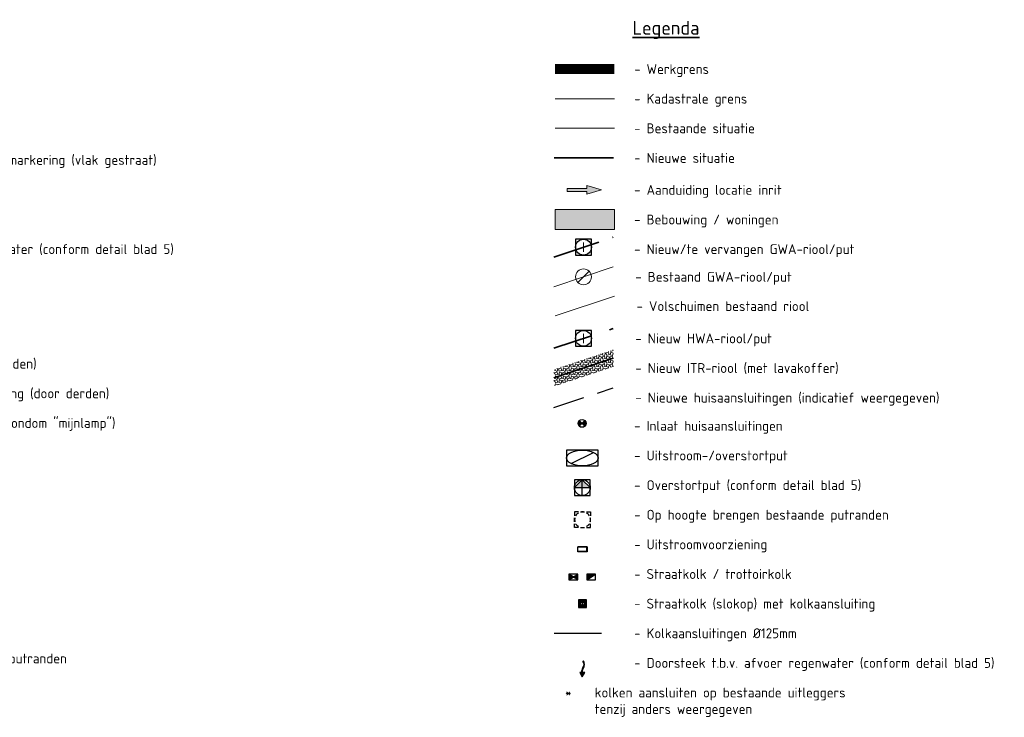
# Model space of a CAD drawing. Header units: metres. Extents: x 195696 to 514079, y 327475 to 328989.
# Tile 231 of 256: x 196435 to 196497, y 327751 to 327795. Entities that reach past the tile are written whole.
import ezdxf
from ezdxf.enums import TextEntityAlignment as Align
from ezdxf.lldxf.tags import DXFTag

# ---------------------------------------------------------------- set-up
doc = ezdxf.new("R2010")
doc.units = ezdxf.units.M
for name, pattern in [('CENTER2', [1.125, 0.75, -0.125, 0.125, -0.125]), ('RI-GWA', [18.450000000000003, 6, -1.8, 1.75, -1.8, 1.75, -1.8, 1.75, -1.8]), ('RI-GWA_AANSLUITLEIDING-SO', [23.000000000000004, 4, -1.8, 2.6, -1.8, 4.6, -1.8, 4.6, -1.8]), ('RI-HWA', [7.4, 5, -2.4]), ('RI-HWA_AANSLUITLEIDING-SO', [4.8, 3, -1.8]), ('RI-ITR', [10.4, 5, -1.8, 0, -1.8, 0, -1.8])]:
    doc.linetypes.add(name, pattern=pattern)
for name, color, linetype, lineweight in [('B-WE-KG-GRENS_PERCEEL-G', 150, 'KG-PERCEEL', 18), ('B-WE-RI-GWA_LOZELEIDING_VOLGESCHUIMD-G', 30, 'RI-VOLSCHUIMEN-SO', 18), ('B-WE-RI-GWA_RIOOLLEIDING_BETON_900-G', 30, 'Continuous', 18), ('B-WE-RI-GWA_RIOOLPUT_INSPECTIEPUT-S-250', 30, 'Continuous', 18), ('B-WE-VH-KANTVERHARDING-G', 5, 'Continuous', 18), ('N-WE-KG-WERKGRENS-200-G', 14, 'CENTER2', 35), ('N-WE-RI-GWA_HULPSTUK_INLAAT-S-250', 30, 'Continuous', 25), ('N-WE-RI-GWA_PERCEELAANSLUITLEIDING_PVC_125-G', 30, 'RI-GWA_AANSLUITLEIDING-SO', 25), ('N-WE-RI-GWA_RIOOLLEIDING_BETON_900-G', 30, 'RI-GWA', 35), ('N-WE-RI-HWA_KOLK_INFILTRATIE-S-50', 150, 'Continuous', 25), ('N-WE-RI-HWA_KOLK_STRAATKOLK-S-250', 150, 'Continuous', 25), ('N-WE-RI-HWA_KOLK_TROTTOIRKOLK-S-250', 150, 'Continuous', 25), ('N-WE-RI-HWA_KOLKAANSLUITLEIDING_PVC-G', 150, 'RI-HWA_AANSLUITLEIDING-SO', 25), ('N-WE-RI-HWA_RIOOLLEIDING_BETON_400-G', 150, 'RI-HWA', 35), ('N-WE-RI-HWA_RIOOLPUT-S-250', 150, 'Continuous', 25), ('N-WE-RI-HWA_RIOOLPUT_BETON-S-250', 150, 'Continuous', 25), ('N-WE-RI-HWA_RIOOLPUT_OVERSTORTPUT-S-50', 150, 'Continuous', 25), ('N-WE-RI-HWA_UITLAATCONSTRUCTIE-S-50', 150, 'Continuous', 25), ('N-WE-RI-ITR_RIOOLLEIDING_PVC_315-G', 151, 'RI-ITR', 35), ('N-WE-RI-OVERIG_RIOOLPUT-OPHOOGTEBRENGEN-S-250', 10, 'Continuous', 25), ('N-WE-RI-OVERIG_RIOOLPUT_INSPECTIE-S-250', 10, 'Continuous', 25), ('N-WE-VH-FUNDERING-A-250', 252, 'Continuous', 18), ('N-WE-VH-KANTOPSLUITING_VOORKANTBAND-G', 2, 'Continuous', 35), ('X-XX-AL-AANPIJLING_INRIT-S', 6, 'Continuous', 5), ('X-XX-AL-LEGENDA-G', 7, 'Continuous', 18), ('X-XX-AL-LEGENDA-T25', 7, 'Continuous', 25), ('X-XX-AL-LEGENDA-T35', 7, 'Continuous', 35)]:
    doc.layers.add(name, color=color, linetype=linetype, lineweight=lineweight)
doc.layers.add('B-WE-OG-BEBOUWING-A', color=7, linetype='Continuous', lineweight=5, true_color=0xfff3f2)
doc.layers.add('N-WE-RI-HWA_KOLK-S', color=7, linetype='Continuous', lineweight=25, true_color=0x007bff)
doc.styles.add('NLCS-ISO', font='NLCS-ISO.ttf')
doc.styles.get("Standard").update_dxf_attribs({"font": 'arial.ttf'})
tags = doc.linetypes.add('KG-PERCEEL', pattern='A,5.5,-2,["P",Standard,S=1.8,R=0,X=-0.5,Y=-0.9],-2,5.5,-2,[5,NLCS.SHX,S=0.75,R=0,X=0,Y=0],-2', length=19).pattern_tags.tags
tags[6] = DXFTag(74, 10)
doc.linetypes.add('RI-VOLSCHUIMEN-SO', pattern='A,0,[50,NLCS.SHX,S=0.5,R=0,X=0,Y=0],4', length=4)

# ---------------------------------------------------------------- blocks, each defined once
blk = doc.blocks.new('INRIT')
at = {"layer": 'X-XX-AL-AANPIJLING_INRIT-S'}
blk.add_hatch(color=254, dxfattribs=at).paths.add_polyline_path([(-1.75, 0.07499999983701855), (-1.750000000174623, -0.07499999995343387), (-0.75, -0.07500000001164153), (-0.75, -0.2250000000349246), (0, 0), (-0.75, 0.2250000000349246), (-0.75, 0.07500000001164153)])
at = {"layer": 'X-XX-AL-AANPIJLING_INRIT-S', "flags": 128}
blk.add_lwpolyline([(-1.75, 0.07499999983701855), (-1.750000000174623, -0.07499999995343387), (-0.75, -0.07500000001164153), (-0.75, -0.2250000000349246), (0, 0), (-0.75, 0.2250000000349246), (-0.75, 0.07500000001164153)], close=True, dxfattribs=at)
blk = doc.blocks.new('SRI-PUT_INSPECTIE-SO')
at = {"flags": 128}
blk.add_lwpolyline([(-1.999999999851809, -2.000000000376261), (2.000000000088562, -2.000000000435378), (2.000000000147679, 1.999999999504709), (-2.00000000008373, 1.999999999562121)], close=True, dxfattribs=at)
blk.add_circle((0, -7.105427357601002e-14), 1.999999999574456)
at = {"style": 'NLCS-ISO'}
blk.add_text('I', height=2.5, dxfattribs=at).set_placement((-0.002795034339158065, -0.007140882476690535), align=Align.MIDDLE_CENTER)
blk = doc.blocks.new('B-SRI-PUT_GWA_KUNSTSTOF-SO')
blk.add_line((-1.414205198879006, -1.41422192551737), (1.414221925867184, 1.41420519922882))
blk.add_circle((8.36349408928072e-06, -8.363144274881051e-06), 2)
blk = doc.blocks.new('SRI-KOLK_STRAAT-SO')
h = blk.add_hatch(color=256)
h.dxf.hatch_style = 1
h.paths.add_polyline_path([(-1.125, 1.5), (-1.125, -1.110223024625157e-16), (1.110223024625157e-16, 0.7499999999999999)])
h.paths.add_polyline_path([(1.125, 1.5), (1.110223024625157e-16, 0.7499999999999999), (1.125, -1.110223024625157e-16)])
for p, q in [((-1.125, 0), (1.125, 1.5)), ((1.125, 0), (-1.125, 1.5))]:
    blk.add_line(p, q)
blk.add_lwpolyline([(-1.125, 0), (1.125, 0), (1.125, 1.5), (-1.125, 1.5)], close=True)
blk = doc.blocks.new('Doorsteek water')
h = blk.add_hatch(color=151)
h.dxf.hatch_style = 1
edge = h.paths.add_edge_path()
edge.add_line((-0.02508034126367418, -0.2385575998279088), (0.01767479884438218, -0.2385575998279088))
edge.add_arc((0.2659420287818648, -0.1370488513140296), 0.2682175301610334, 138.617614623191, 202.2381260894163, ccw=False)
edge.add_arc((-0.2111007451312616, 0.2695475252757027), 0.3586553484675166, 320.2615132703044, 399.6419294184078)
edge.add_line((0.06508057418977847, 0.4983652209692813), (0.03427871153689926, 0.4728457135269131))
edge.add_arc((-0.2111007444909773, 0.2695475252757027), 0.3186553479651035, 320.35807061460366, 399.64192949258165, ccw=False)
edge.add_arc((0.2659420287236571, -0.1370488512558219), 0.3082175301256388, 138.7311442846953, 199.2287973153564)
h = blk.add_hatch(color=151)
h.dxf.hatch_style = 1
h.paths.add_polyline_path([(0, -0.4983652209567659), (0.1499999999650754, -0.2385575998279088), (-0.150000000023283, -0.2385575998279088)])
for p, q in [((-0.02508034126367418, -0.2385575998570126), (-0.150000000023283, -0.2385575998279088)), ((-0.150000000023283, -0.2385575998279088), (0, -0.4983652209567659)), ((0, -0.4983652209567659), (0.1499999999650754, -0.2385575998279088)), ((0.1499999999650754, -0.2385575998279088), (0.01767479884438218, -0.2385575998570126))]:
    blk.add_line(p, q)
blk.add_lwpolyline([(0.06508057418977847, 0.4983652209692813), (0.03427871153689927, 0.4728457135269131)])
for centre, radius, start, end in [((0.2659420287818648, -0.1370488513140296), 0.3082175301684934, 138.7311443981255, 199.2287973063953), ((0.2659420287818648, -0.1370488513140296), 0.2682175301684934, 138.7311443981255, 202.2381260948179), ((-0.2111007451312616, 0.2695475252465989), 0.318655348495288, 320.3580705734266, 39.64192942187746), ((-0.2111007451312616, 0.2695475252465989), 0.358655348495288, 320.3580705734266, 39.64192942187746)]:
    blk.add_arc(centre, radius, start, end)
blk = doc.blocks.new('N-SRI-KOLK_STRAAT_300X300-SO')
at = {"true_color": 0x939598}
h = blk.add_hatch(color=252, dxfattribs=at)
h.dxf.hatch_style = 1
h.paths.add_polyline_path([(-0.7500000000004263, 2.842170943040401e-13), (-0.7500000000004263, 1.500000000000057), (0.7499999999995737, 1.500000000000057), (0.7499999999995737, 2.842170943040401e-13)])
h.paths.add_polyline_path([(1.249999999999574, 2.000000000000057), (-1.250000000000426, 2.000000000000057), (-1.250000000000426, -0.4999999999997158), (1.249999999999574, -0.4999999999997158)])
h.paths.add_polyline_path([(-0.7500000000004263, 2.842170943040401e-13), (-0.7500000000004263, 1.500000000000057), (0.7499999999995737, 1.500000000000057), (0.7499999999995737, 2.842170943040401e-13)])
h.paths.add_polyline_path([(-1.250000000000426, -0.4999999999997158), (-1.250000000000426, 2.000000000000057), (1.249999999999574, 2.000000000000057), (1.249999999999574, -0.4999999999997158)])
h.paths.add_polyline_path([(-0.7500000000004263, 2.842170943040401e-13), (-0.7500000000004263, 1.500000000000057), (0.7499999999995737, 1.500000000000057), (0.7499999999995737, 2.842170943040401e-13)])
h.paths.add_polyline_path([(1.249999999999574, 2.000000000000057), (1.249999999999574, -0.4999999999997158), (-1.250000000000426, -0.4999999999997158), (-1.250000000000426, 2.000000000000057)])
h = blk.add_hatch(color=256)
h.dxf.hatch_style = 1
h.paths.add_polyline_path([(-4.263117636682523e-13, 0.7500000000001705), (0.7499999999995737, 1.500000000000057), (-0.7500000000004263, 1.500000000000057)])
h.paths.add_polyline_path([(-0.7500000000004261, 2.842170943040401e-13), (0.7499999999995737, 2.83995049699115e-13), (-4.263256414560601e-13, 0.7500000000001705)])
for p, q in [((-0.7500000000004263, 2.842170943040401e-13), (0.7499999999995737, 1.500000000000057)), ((0.7499999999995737, 2.842170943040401e-13), (-0.7500000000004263, 1.500000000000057))]:
    blk.add_line(p, q)
at = {"flags": 128}
for points in [[(-1.250000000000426, -0.4999999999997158), (1.249999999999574, -0.4999999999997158), (1.249999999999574, 2.000000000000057), (-1.250000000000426, 2.000000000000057)], [(-1.150000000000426, -0.3999999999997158), (1.149999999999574, -0.3999999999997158), (1.149999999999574, 1.900000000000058), (-1.150000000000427, 1.900000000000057)], [(-1.050000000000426, -0.2999999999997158), (1.049999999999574, -0.2999999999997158), (1.049999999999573, 1.800000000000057), (-1.050000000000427, 1.800000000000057)], [(-0.9500000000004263, -0.1999999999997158), (0.949999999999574, -0.1999999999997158), (0.9499999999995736, 1.700000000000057), (-0.9500000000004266, 1.700000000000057)], [(-0.8500000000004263, -0.09999999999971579), (0.849999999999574, -0.09999999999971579), (0.8499999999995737, 1.600000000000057), (-0.8500000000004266, 1.600000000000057)], [(-0.7500000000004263, 2.842170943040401e-13), (0.7499999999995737, 2.842170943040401e-13), (0.7499999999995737, 1.500000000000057), (-0.7500000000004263, 1.500000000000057)]]:
    blk.add_lwpolyline(points, close=True, dxfattribs=at)
blk = doc.blocks.new('SRI-PUT_OPHOOGTEBRENGEN-SO')
for p, q in [((-2, -0.4999999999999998), (-2, 0.5)), ((-0.5, 2), (0.5, 2)), ((2, -0.4999999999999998), (2, 0.5000000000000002)), ((-0.5, -2), (0.5, -2))]:
    blk.add_line(p, q)
for points in [[(-1, 2), (-2, 2), (-2, 0.9999999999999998)], [(1, 2), (2, 2), (2, 0.9999999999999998)], [(-1, -2), (-2, -2), (-2, -0.9999999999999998)], [(1, -2), (2, -2), (2, -0.9999999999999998)]]:
    blk.add_lwpolyline(points)
for start, end in [(165.5224878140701, 194.4775121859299), (120, 150), (75.52248781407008, 104.4775121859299), (30, 59.99999999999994), (345.5224878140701, 14.47751218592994), (209.9999999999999, 239.9999999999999), (255.52248781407, 284.4775121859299), (300.0000000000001, 330.0000000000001)]:
    blk.add_arc((0, 0), 2, start, end)
blk = doc.blocks.new('SRI-HULP_INLAAT_125MM-SO')
h = blk.add_hatch(color=256)
h.dxf.hatch_style = 1
h.paths.add_polyline_path([(-0.7071067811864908, 0.7071067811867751, 0.1989123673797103), (-1.000000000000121, 0, 0.1989123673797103), (-0.7071067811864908, -0.7071067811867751), (0, -1.387778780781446e-17)])
h = blk.add_hatch(color=256)
h.dxf.hatch_style = 1
h.paths.add_polyline_path([(1.000000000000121, 0, 0.1989123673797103), (0.7071067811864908, 0.7071067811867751), (0, -1.387778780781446e-17), (0.7071067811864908, -0.7071067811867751, 0.1989123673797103)])
for p, q in [((-0.7071067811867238, 0.707106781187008), (0.7071067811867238, -0.707106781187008)), ((-0.7071067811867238, -0.707106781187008), (0.7071067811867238, 0.707106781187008))]:
    blk.add_line(p, q)
blk.add_circle((0, 0), 1.000000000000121)
blk = doc.blocks.new('SRI-PUT_BETON-SO')
h = blk.add_hatch(color=256)
h.dxf.hatch_style = 1
h.paths.add_polyline_path([(1.414221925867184, 1.41420519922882, 0.6681786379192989), (-1.999991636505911, -8.363144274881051e-06, 0.198912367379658), (-1.414205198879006, -1.41422192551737)])
blk.add_line((-1.414205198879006, -1.41422192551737), (1.414221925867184, 1.41420519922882))
blk.add_lwpolyline([(-1.999991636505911, -2.000008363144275), (2.000008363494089, -2.000008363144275), (2.000008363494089, 1.999991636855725), (-1.999991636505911, 1.999991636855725)], close=True)
blk.add_circle((8.36349408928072e-06, -8.363144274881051e-06), 2)
blk = doc.blocks.new('SRI-PUT_OVERSTORT-SO')
h = blk.add_hatch(color=256)
h.dxf.hatch_style = 1
h.paths.add_polyline_path([(-1.110223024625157e-16, 2), (-2, 0), (0, 0)])
h.paths.add_polyline_path([(-1.110223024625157e-16, 2), (0, 0), (2, 0)])
for p, q in [((0, 2), (-2, 0)), ((-2, 0), (2, 0)), ((0, -2), (0, 2)), ((2, 0), (0, 2))]:
    blk.add_line(p, q)
blk.add_lwpolyline([(-2, -2), (2, -2), (2, 2), (-2, 2)], close=True)
blk.add_circle((0, 0), 2)
blk = doc.blocks.new('SRI-UITSTROOMBAK-SO')
for p, q in [((-3.249999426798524, 11.55924730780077), (3.249999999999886, 11.55924730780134)), ((-3.249999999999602, -2.273736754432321e-13), (-3.249999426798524, 11.55924730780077)), ((-3.250000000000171, -2.273736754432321e-13), (3.250000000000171, 3.410605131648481e-13)), ((-2.749999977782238, 0.5000000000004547), (-2.749999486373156, 11.55924730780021)), ((-2.749999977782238, 0.5000000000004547), (2.750000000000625, 0.5000000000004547)), ((2.750000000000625, 0.5000000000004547), (2.750000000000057, 11.55924730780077)), ((3.250000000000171, 3.410605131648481e-13), (3.250000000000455, 11.55924730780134))]:
    blk.add_line(p, q)
at = {"flags": 128}
blk.add_lwpolyline([(-3.249999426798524, 11.55924730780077), (3.250000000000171, 11.55924730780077), (3.250000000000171, 3.410605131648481e-13), (-3.249999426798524, 3.410605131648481e-13)], close=True, dxfattribs=at)
blk = doc.blocks.new('SRI-KOLK_TROTTOIR-SO')
blk.add_hatch(color=256).paths.add_polyline_path([(1.125000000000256, 1.499999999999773), (-1.124999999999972, 1.499999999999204), (-1.124999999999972, 5.684341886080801e-13)])
blk.add_line((-1.124999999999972, 0), (1.124999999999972, 1.499999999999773))
at = {"flags": 128}
blk.add_lwpolyline([(-1.124999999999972, 0), (1.124999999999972, 0), (1.124999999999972, 1.499999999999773), (-1.124999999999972, 1.499999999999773)], close=True, dxfattribs=at)

msp = doc.modelspace()

# ---------------------------------------------------------------- hatches: boundary and pattern name
at = {"layer": 'B-WE-OG-BEBOUWING-A', "lineweight": 0}
h = msp.add_hatch(color=256, dxfattribs=at)
h.dxf.hatch_style = 1
h.paths.add_polyline_path([(196472.4459956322, 327781.7418801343), (196472.4459956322, 327782.991880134), (196468.695995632, 327782.991880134), (196468.695995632, 327781.7418801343)])
at = {"layer": 'N-WE-VH-FUNDERING-A-250', "lineweight": 0}
h = msp.add_hatch(dxfattribs=at)
h.set_pattern_fill('AVH-FUNDERING_GRANULAAT_LAVA-SOD', color=256, scale=0.1, pattern_type=2)
h.set_pattern_definition([(18.43495, (0.025, -0.07500000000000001), (0.2500001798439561, 0.250000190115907), [0.158114, -0.158114, 0.158114, -0.316228]), (71.56505, (0.025, 0.07500000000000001), (1.027195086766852e-08, 0.5000003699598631), [0.158114, -0.316228, 0.158114, -0.158114]), (108.43495, (-0.025, 0.07500000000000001), (-0.250000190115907, 0.2500001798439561), [0.158114, -0.316228, 0.158114, -0.158114]), (161.56505, (-0.025, -0.07500000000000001), (-0.500000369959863, 1.027195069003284e-08), [0.158114, -0.158114, 0.158114, -0.316228])])
h.paths.add_polyline_path([(196472.3709956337, 327773.0670530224), (196472.3709956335, 327774.1211455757), (196468.6209956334, 327772.8711455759), (196468.6209956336, 327771.8170530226)])

# ---------------------------------------------------------------- linework, layer by layer
at = {"layer": 'B-WE-KG-GRENS_PERCEEL-G', "ltscale": 0.7, "flags": 128}
msp.add_lwpolyline([(196468.6959956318, 327790.0142130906), (196472.445995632, 327790.0142130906)], dxfattribs=at)
at = {"layer": 'B-WE-RI-GWA_LOZELEIDING_VOLGESCHUIMD-G', "flags": 128}
msp.add_lwpolyline([(196468.6959956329, 327776.2628694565), (196472.445995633, 327777.5128694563)], dxfattribs=at)
at = {"layer": 'B-WE-RI-GWA_RIOOLLEIDING_BETON_900-G', "ltscale": 0.5, "flags": 128}
msp.add_lwpolyline([(196468.6209956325, 327778.1164322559), (196472.3709956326, 327779.3664322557)], dxfattribs=at)
at = {"layer": 'B-WE-VH-KANTVERHARDING-G', "flags": 128}
msp.add_lwpolyline([(196468.6959956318, 327788.1392130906), (196472.445995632, 327788.1392130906)], dxfattribs=at)
at = {"layer": 'N-WE-KG-WERKGRENS-200-G', "ltscale": 10, "const_width": 0.625, "flags": 128}
msp.add_lwpolyline([(196468.6959956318, 327791.8892130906), (196472.445995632, 327791.8892130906)], dxfattribs=at)
at = {"layer": 'N-WE-RI-GWA_PERCEELAANSLUITLEIDING_PVC_125-G', "ltscale": 0.5, "flags": 128}
msp.add_lwpolyline([(196468.620995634, 327770.4688753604), (196472.3709956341, 327771.7188753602)], dxfattribs=at)
at = {"layer": 'N-WE-RI-GWA_RIOOLLEIDING_BETON_900-G', "ltscale": 0.5, "flags": 128}
msp.add_lwpolyline([(196468.6209956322, 327779.991656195), (196472.3709956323, 327781.2416561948)], dxfattribs=at)
at = {"layer": 'N-WE-RI-HWA_KOLKAANSLUITLEIDING_PVC-G', "flags": 128}
msp.add_lwpolyline([(196468.6342167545, 327756.1824172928), (196472.3842167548, 327756.1824172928)], dxfattribs=at)
at = {"layer": 'N-WE-RI-HWA_RIOOLLEIDING_BETON_400-G', "ltscale": 0.5, "flags": 128}
msp.add_lwpolyline([(196468.620995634, 327774.2193232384), (196472.3709956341, 327775.4693232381)], dxfattribs=at)
at = {"layer": 'N-WE-RI-ITR_RIOOLLEIDING_PVC_315-G', "flags": 128}
msp.add_lwpolyline([(196468.620995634, 327772.3440992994), (196472.3709956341, 327773.5940992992)], dxfattribs=at)
at = {"layer": 'N-WE-VH-KANTOPSLUITING_VOORKANTBAND-G', "flags": 128}
msp.add_lwpolyline([(196468.634216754, 327786.2639891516), (196472.3842167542, 327786.2639891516)], dxfattribs=at)
at = {"layer": 'X-XX-AL-LEGENDA-G', "flags": 128}
msp.add_lwpolyline([(196472.4459956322, 327781.7418801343), (196472.4459956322, 327782.991880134), (196468.695995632, 327782.991880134), (196468.695995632, 327781.7418801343)], close=True, dxfattribs=at)

# ---------------------------------------------------------------- block references
at = {"layer": 'B-WE-RI-GWA_RIOOLPUT_INSPECTIEPUT-S-250', "xscale": 0.25, "yscale": 0.25, "zscale": 0.25}
msp.add_blockref('B-SRI-PUT_GWA_KUNSTSTOF-SO', (196470.4959956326, 327778.7414322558), dxfattribs=at)
at = {"layer": 'N-WE-RI-GWA_HULPSTUK_INLAAT-S-250', "xscale": 0.25, "yscale": 0.25, "zscale": 0.25}
msp.add_blockref('SRI-HULP_INLAAT_125MM-SO', (196470.4053359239, 327769.4663468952), dxfattribs=at)
at = {"layer": 'N-WE-RI-HWA_KOLK-S', "xscale": 0.2000000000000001, "yscale": 0.2000000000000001, "zscale": 0.2000000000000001}
msp.add_blockref('N-SRI-KOLK_STRAAT_300X300-SO', (196470.4307058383, 327757.9076412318), dxfattribs=at)
at = {"layer": 'N-WE-RI-HWA_KOLK_INFILTRATIE-S-50'}
msp.add_blockref('Doorsteek water', (196470.4180208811, 327753.9333934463), dxfattribs=at)
at = {"layer": 'N-WE-RI-HWA_KOLK_STRAATKOLK-S-250', "xscale": 0.25, "yscale": 0.25, "zscale": 0.25}
msp.add_blockref('SRI-KOLK_STRAAT-SO', (196469.8555208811, 327759.5578651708), dxfattribs=at)
at = {"layer": 'N-WE-RI-HWA_KOLK_TROTTOIRKOLK-S-250', "xscale": 0.25, "yscale": 0.25, "zscale": 0.25}
msp.add_blockref('SRI-KOLK_TROTTOIR-SO', (196470.9805208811, 327759.5578651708), dxfattribs=at)
at = {"layer": 'N-WE-RI-HWA_RIOOLPUT-S-250', "xscale": 0.25, "yscale": 0.25, "zscale": 0.25}
msp.add_blockref('SRI-PUT_INSPECTIE-SO', (196470.4966943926, 327774.8461084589), dxfattribs=at)
at = {"layer": 'N-WE-RI-HWA_RIOOLPUT_BETON-S-250', "xscale": 0.5, "yscale": 0.25, "zscale": 0.25}
msp.add_blockref('SRI-PUT_BETON-SO', (196470.4180219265, 327767.2764009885), dxfattribs=at)
at = {"layer": 'N-WE-RI-HWA_RIOOLPUT_OVERSTORTPUT-S-50', "xscale": 0.25, "yscale": 0.25, "zscale": 0.25}
msp.add_blockref('SRI-PUT_OVERSTORT-SO', (196470.4180219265, 327765.4011770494), dxfattribs=at)
at = {"layer": 'N-WE-RI-HWA_UITLAATCONSTRUCTIE-S-50', "xscale": 0.05, "yscale": 0.05, "zscale": 0.05, "rotation": 90}
msp.add_blockref('SRI-UITSTROOMBAK-SO', (196470.719687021, 327761.4933692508), dxfattribs=at)
at = {"layer": 'N-WE-RI-OVERIG_RIOOLPUT-OPHOOGTEBRENGEN-S-250', "xscale": 0.25, "yscale": 0.25, "zscale": 0.25}
msp.add_blockref('SRI-PUT_OPHOOGTEBRENGEN-SO', (196470.4307058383, 327763.3685931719), dxfattribs=at)
at = {"layer": 'N-WE-RI-OVERIG_RIOOLPUT_INSPECTIE-S-250', "xscale": 0.25, "yscale": 0.25, "zscale": 0.25}
msp.add_blockref('SRI-PUT_INSPECTIE-SO', (196470.4959956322, 327780.6166561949), dxfattribs=at)
at = {"layer": 'X-XX-AL-AANPIJLING_INRIT-S', "lineweight": 5, "xscale": 1.25, "yscale": 1.25, "zscale": 1.25}
msp.add_blockref('INRIT', (196471.6371721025, 327784.2421040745), dxfattribs=at)

# ---------------------------------------------------------------- texts
at = {"layer": 'X-XX-AL-LEGENDA-T25', "style": 'NLCS-ISO'}
for s, p in [('- Werkgrens', (196473.6959956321, 327791.8892130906)), ('- Kadastrale grens', (196473.6959956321, 327790.0142130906)), ('- Bestaande situatie', (196473.6959956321, 327788.1392130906)), ('- Betonstraatstenen KF, drempelmarkering (vlak gestraat)', (196421.7863028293, 327786.1385412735)), ('- Nieuwe situatie', (196473.6959956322, 327786.2639891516)), ('- Aanduiding locatie inrit', (196473.6959956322, 327784.2421040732)), ('- Bebouwing / woningen', (196473.6959956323, 327782.3668801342)), ('- Doorsteek t.b.v. afvoer regenwater (conform detail blad 5)', (196421.7863028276, 327780.4927339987)), ('- Nieuw/te vervangen GWA-riool/put', (196473.6959956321, 327780.4916561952)), ('- Bestaand GWA-riool/put', (196473.7709956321, 327778.7414301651)), ('- Volschuimen bestaand riool', (196473.8459956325, 327776.8878673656)), ('- Nieuw HWA-riool/put', (196473.7709956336, 327774.8443211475)), ('- Gras/bloemenmengsel (door derden)', (196421.7113028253, 327773.241838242)), ('- Nieuw ITR-riool (met lavakoffer)', (196473.7709956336, 327772.9690972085)), ('- Lage heesters / vaste beplanting (door derden)', (196421.7113028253, 327771.366614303)), ('- Nieuwe huisaansluitingen (indicatief weergegeven) ', (196473.7709956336, 327771.0938732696)), ('- Verharding nader te bepalen (rondom "mijnlamp")', (196421.7113028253, 327769.491390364)), ('- Inlaat huisaansluitingen', (196473.6959956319, 327769.308984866)), ('- Uitstroom-/overstortput', (196473.6959956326, 327767.4337609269)), ('- Overstortput (conform detail blad 5)', (196473.6959956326, 327765.5585369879)), ('- Op hoogte brengen bestaande putranden', (196473.6959956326, 327763.6833130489)), ('- Uitstroomvoorziening', (196473.6959956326, 327761.8080891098)), ('- Straatkolk / trottoirkolk', (196473.6959956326, 327759.9328651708)), ('- Straatkolk (slokop) met kolkaansluiting', (196473.6959956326, 327758.0576412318)), ('- Kolkaansluitingen %%C125mm', (196473.6959956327, 327756.1824172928)), ('- Op hoogte brengen bestaande putranden', (196421.7113028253, 327754.5866571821)), ('- Doorsteek t.b.v. afvoer regenwater (conform detail blad 5)', (196473.6959956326, 327754.307193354))]:
    msp.add_text(s, height=0.6249999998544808, dxfattribs=at).set_placement(p, align=Align.MIDDLE_LEFT)
at = {"layer": 'X-XX-AL-LEGENDA-T25', "insert": (196468.7042925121, 327752.7444694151), "char_height": 0.6249999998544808, "width": 27.63749999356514, "attachment_point": 1, "style": 'NLCS-ISO'}
msp.add_mtext('\\pxi-3,l4,t4;*^Ikolken aansluiten op bestaande uitleggers\\P\\pi0,l0,tz;^Itenzij anders weergegeven', dxfattribs=at)
at = {"layer": 'X-XX-AL-LEGENDA-T35', "style": 'NLCS-ISO'}
msp.add_text('%%ULegenda', height=0.8749999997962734, dxfattribs=at).set_placement((196473.5919943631, 327794.0631799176))

doc.saveas('drawing.dxf')
